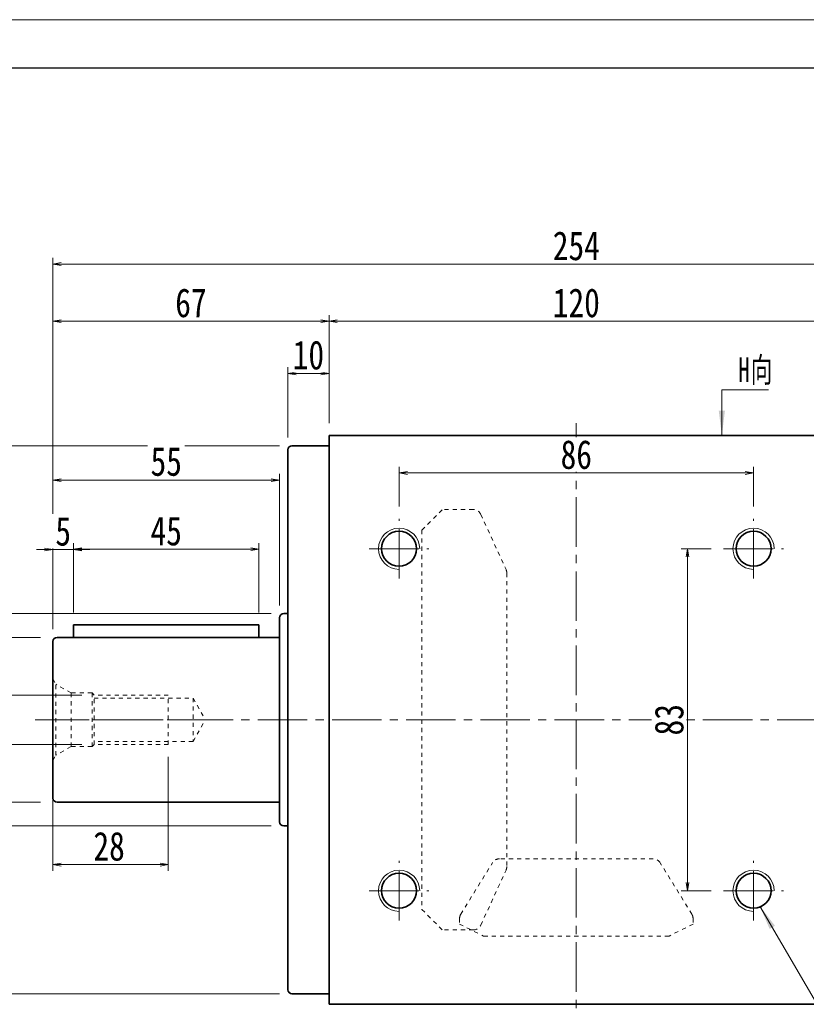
# Model space of a CAD drawing. Header units: millimetres. Extents: x -4 to 990, y 0 to 700.
# Tile 4 of 6: x 169 to 360, y 461 to 700. Entities that reach past the tile are written whole.
import ezdxf

# ---------------------------------------------------------------- set-up
doc = ezdxf.new("R2010")
doc.units = ezdxf.units.MM
doc.linetypes.add('点画线', pattern=[18, 12, -2, 2, -2])
doc.linetypes.add('虚线', pattern=[2, 1, -1])
for name, color, linetype, lineweight in [('中心线层', 1, '点画线', 18), ('图框_外框线', 7, 'Continuous', 18), ('尺寸线层', 3, 'Continuous', 18), ('粗实线层', 7, 'Continuous', 35)]:
    doc.layers.add(name, color=color, linetype=linetype, lineweight=lineweight)
doc.styles.add('宋体', font='SimSun.ttf', dxfattribs={"width": 0.8})
doc.styles.add('标准', font='txt', dxfattribs={"width": 0.667})
doc.dimstyles.new('A水平标注$0', dxfattribs={"dimtxt": 3.5, "dimasz": 2, "dimexe": 1.5, "dimexo": 3, "dimgap": 1.1, "dimtad": 1, "dimtoh": 1, "dimdec": 4, "dimdsep": 46, "dimtxsty": '宋体', "dimblk": 'OPEN', "dimcen": 3, "dimclrd": 3, "dimclre": 3, "dimclrt": 6, "dimadec": 0, "dimazin": 0, "dimtm": 1e-09, "dimtfac": 1, "dimtdec": 4, "dimtix": 1, "dimtmove": 0, "dimatfit": 3, "dimldrblk": 'OPEN', "dimfxl": 1, "dimtfill": 1, "dimtfillclr": 256, "dimlwd": 13, "dimlwe": 13, "dimarcsym": 0})
doc.dimstyles.new('D直径标注φ25', dxfattribs={"dimtxt": 3.5, "dimasz": 2, "dimexe": 1, "dimexo": 3, "dimtad": 1, "dimtoh": 1, "dimdec": 1, "dimdsep": 46, "dimtxsty": '宋体', "dimblk": 'OPEN', "dimcen": 3, "dimclrd": 3, "dimclre": 3, "dimclrt": 130, "dimadec": 0, "dimazin": 0, "dimtm": 1e-09, "dimtfac": 1, "dimtdec": 1, "dimtmove": 0, "dimatfit": 0, "dimldrblk": 'OPEN', "dimfxl": 1, "dimtfill": 1, "dimtfillclr": 256, "dimlwd": 13, "dimlwe": 13, "dimarcsym": 0})
doc.dimstyles.new('螺孔(M8-7H)', dxfattribs={"dimtxt": 3.5, "dimasz": 2, "dimexe": 1.25, "dimexo": 3, "dimtad": 1, "dimtoh": 1, "dimdec": 4, "dimdsep": 46, "dimtxsty": '宋体', "dimblk": 'OPEN', "dimcen": 3, "dimclrd": 3, "dimclre": 3, "dimclrt": 2, "dimadec": 0, "dimazin": 0, "dimtm": 1e-09, "dimtfac": 1, "dimtdec": 4, "dimtmove": 0, "dimatfit": 3, "dimldrblk": 'OPEN', "dimfxl": 1, "dimtfill": 1, "dimtfillclr": 256, "dimlwd": 9, "dimlwe": 9, "dimarcsym": 0})

# ---------------------------------------------------------------- blocks, each defined once
blk = doc.blocks.new('_Open')
at = {"color": 0, "linetype": 'ByBlock', "lineweight": -2}
for p, q in [((-1, 0.17), (0, 0)), ((-1, -0.17), (0, 0)), ((0, 0), (-1, 0))]:
    blk.add_line(p, q, dxfattribs=at)
blk = doc.blocks.new('*D10')
at = {"layer": 'Defpoints', "color": 0, "transparency": 16777216}
for p in [(363.92, 627.1), (243.92, 599.38), (363.92, 599.38)]:
    blk.add_point(p, dxfattribs=at)
at = {"layer": '尺寸线层', "color": 3, "lineweight": 13, "transparency": 16777216}
for p, q in [((243.92, 602.38), (243.92, 628.6)), ((363.92, 602.38), (363.92, 628.6)), ((245.92, 627.1), (361.92, 627.1))]:
    blk.add_line(p, q, dxfattribs=at)
at = {"layer": '尺寸线层', "color": 3, "lineweight": 13, "transparency": 16777216, "xscale": 2, "yscale": 2, "zscale": 2, "rotation": 180}
blk.add_blockref('_Open', (243.92, 627.1), dxfattribs=at)
at = {"layer": '尺寸线层', "color": 3, "lineweight": 13, "transparency": 16777216, "xscale": 2, "yscale": 2, "zscale": 2}
blk.add_blockref('_Open', (363.92, 627.1), dxfattribs=at)
at = {"layer": '尺寸线层', "color": 6, "transparency": 16777216, "insert": (303.92, 631.52), "char_height": 7, "attachment_point": 5, "style": '宋体', "bg_fill": 3, "box_fill_scale": 1.1, "bg_fill_color": 257, "bg_fill_transparency": 0}
blk.add_mtext('120', dxfattribs=at)
blk = doc.blocks.new('*D11')
at = {"layer": 'Defpoints', "color": 0, "transparency": 16777216}
for p in [(233.92, 614.43), (243.92, 599.38), (233.92, 595.88)]:
    blk.add_point(p, dxfattribs=at)
at = {"layer": '尺寸线层', "color": 3, "lineweight": 13, "transparency": 16777216}
for p, q in [((233.92, 598.88), (233.92, 615.93)), ((241.92, 614.43), (235.92, 614.43)), ((243.92, 602.38), (243.92, 615.93))]:
    blk.add_line(p, q, dxfattribs=at)
at = {"layer": '尺寸线层', "color": 3, "lineweight": 13, "transparency": 16777216, "xscale": 2, "yscale": 2, "zscale": 2, "rotation": 180}
blk.add_blockref('_Open', (233.92, 614.43), dxfattribs=at)
at = {"layer": '尺寸线层', "color": 3, "lineweight": 13, "transparency": 16777216, "xscale": 2, "yscale": 2, "zscale": 2}
blk.add_blockref('_Open', (243.92, 614.43), dxfattribs=at)
at = {"layer": '尺寸线层', "color": 6, "transparency": 16777216, "insert": (238.92, 618.85), "char_height": 7, "attachment_point": 5, "style": '宋体', "bg_fill": 3, "box_fill_scale": 1.1, "bg_fill_color": 257, "bg_fill_transparency": 0}
blk.add_mtext('10', dxfattribs=at)
blk = doc.blocks.new('*D13')
at = {"layer": 'Defpoints', "color": 0, "transparency": 16777216}
for p in [(430.92, 640.98), (176.92, 549.38), (430.92, 549.38)]:
    blk.add_point(p, dxfattribs=at)
at = {"layer": '尺寸线层', "color": 3, "lineweight": 13, "transparency": 16777216}
for p, q in [((176.92, 552.38), (176.92, 642.48)), ((178.92, 640.98), (428.92, 640.98)), ((430.92, 552.38), (430.92, 642.48))]:
    blk.add_line(p, q, dxfattribs=at)
at = {"layer": '尺寸线层', "color": 3, "lineweight": 13, "transparency": 16777216, "xscale": 2, "yscale": 2, "zscale": 2, "rotation": 180}
blk.add_blockref('_Open', (176.92, 640.98), dxfattribs=at)
at = {"layer": '尺寸线层', "color": 3, "lineweight": 13, "transparency": 16777216, "xscale": 2, "yscale": 2, "zscale": 2}
blk.add_blockref('_Open', (430.92, 640.98), dxfattribs=at)
at = {"layer": '尺寸线层', "color": 6, "transparency": 16777216, "insert": (303.92, 645.36), "char_height": 7, "attachment_point": 5, "style": '宋体', "bg_fill": 3, "box_fill_scale": 1.1, "bg_fill_color": 257, "bg_fill_transparency": 0}
blk.add_mtext('254', dxfattribs=at)
blk = doc.blocks.new('*D14')
at = {"layer": 'Defpoints', "color": 0, "transparency": 16777216}
for p in [(234.92, 596.88), (116.68, 463.88), (234.92, 463.88)]:
    blk.add_point(p, dxfattribs=at)
at = {"layer": '尺寸线层', "color": 3, "lineweight": 13, "transparency": 16777216}
for p, q in [((231.92, 596.88), (115.68, 596.88)), ((116.68, 594.88), (116.68, 465.88)), ((231.92, 463.88), (115.68, 463.88))]:
    blk.add_line(p, q, dxfattribs=at)
at = {"layer": '尺寸线层', "color": 3, "lineweight": 13, "transparency": 16777216, "xscale": 2, "yscale": 2, "zscale": 2}
for p, rotation in [((116.68, 596.88), 89.99999999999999), ((116.68, 463.88), 270)]:
    blk.add_blockref('_Open', p, dxfattribs=dict(at, rotation=rotation))
at = {"layer": '尺寸线层', "color": 130, "transparency": 16777216, "insert": (109.35, 530.38), "char_height": 7, "attachment_point": 5, "rotation": 90, "style": '宋体', "bg_fill": 3, "box_fill_scale": 1.1, "bg_fill_color": 257, "bg_fill_transparency": 0}
blk.add_mtext('{\\A1;\\A1;%%C133g6({\\H0.707107x;\\S-0.014^ -0.039;})}', dxfattribs=at)
blk = doc.blocks.new('*D15')
at = {"layer": 'Defpoints', "color": 0, "transparency": 16777216}
for p in [(176.92, 550.38), (176.92, 510.38)]:
    blk.add_point(p, dxfattribs=at)
at = {"layer": '尺寸线层', "color": 3, "lineweight": 13, "transparency": 16777216}
for p, q in [((173.92, 550.38), (152.91, 550.38)), ((153.91, 512.38), (153.91, 548.38)), ((173.92, 510.38), (152.91, 510.38))]:
    blk.add_line(p, q, dxfattribs=at)
at = {"layer": '尺寸线层', "color": 3, "lineweight": 13, "transparency": 16777216, "xscale": 2, "yscale": 2, "zscale": 2}
for p, rotation in [((153.91, 550.38), 90), ((153.91, 510.38), 270)]:
    blk.add_blockref('_Open', p, dxfattribs=dict(at, rotation=rotation))
at = {"layer": '尺寸线层', "color": 130, "transparency": 16777216, "insert": (146.82, 530.38), "char_height": 7, "attachment_point": 5, "rotation": 90, "style": '宋体', "bg_fill": 3, "box_fill_scale": 1.1, "bg_fill_color": 257, "bg_fill_transparency": 0}
blk.add_mtext('{\\A1;\\A1;%%C40h6({\\H0.707107x;\\S 0^ -0.016;})}', dxfattribs=at)
at = {"layer": 'Defpoints', "color": 0, "transparency": 16777216}
blk.add_point((153.91, 550.38), dxfattribs=at)
blk = doc.blocks.new('*D16')
at = {"layer": 'Defpoints', "color": 0}
for p in [(133.34, 556.13), (232.92, 556.13), (232.92, 504.63)]:
    blk.add_point(p, dxfattribs=at)
at = {"layer": '尺寸线层', "color": 3, "lineweight": 13}
for p, q in [((229.92, 556.13), (132.34, 556.13)), ((133.34, 506.63), (133.34, 554.13)), ((229.92, 504.63), (132.34, 504.63))]:
    blk.add_line(p, q, dxfattribs=at)
at = {"layer": '尺寸线层', "color": 3, "lineweight": 13, "xscale": 2, "yscale": 2, "zscale": 2}
for p, rotation in [((133.34, 556.13), 90), ((133.34, 504.63), 270)]:
    blk.add_blockref('_Open', p, dxfattribs=dict(at, rotation=rotation))
at = {"layer": '尺寸线层', "color": 130, "insert": (128.68, 530.73), "char_height": 7, "attachment_point": 5, "rotation": 90, "style": '宋体', "bg_fill": 3, "box_fill_scale": 1.1, "bg_fill_color": 257, "bg_fill_transparency": 0}
blk.add_mtext('φ51.5', dxfattribs=at)
blk = doc.blocks.new('*D19')
at = {"layer": 'Defpoints', "color": 0, "transparency": 16777216}
for p in [(260.92, 590.28), (260.92, 579.13), (346.92, 579.13)]:
    blk.add_point(p, dxfattribs=at)
at = {"layer": '尺寸线层', "color": 3, "lineweight": 13, "transparency": 16777216}
for p, q in [((260.92, 582.13), (260.92, 591.78)), ((344.92, 590.28), (262.92, 590.28)), ((346.92, 582.13), (346.92, 591.78))]:
    blk.add_line(p, q, dxfattribs=at)
at = {"layer": '尺寸线层', "color": 3, "lineweight": 13, "transparency": 16777216, "xscale": 2, "yscale": 2, "zscale": 2, "rotation": 180}
blk.add_blockref('_Open', (260.92, 590.28), dxfattribs=at)
at = {"layer": '尺寸线层', "color": 3, "lineweight": 13, "transparency": 16777216, "xscale": 2, "yscale": 2, "zscale": 2}
blk.add_blockref('_Open', (346.92, 590.28), dxfattribs=at)
at = {"layer": '尺寸线层', "color": 6, "transparency": 16777216, "insert": (303.92, 594.7), "char_height": 7, "attachment_point": 5, "style": '宋体', "bg_fill": 3, "box_fill_scale": 1.1, "bg_fill_color": 257, "bg_fill_transparency": 0}
blk.add_mtext('86', dxfattribs=at)
blk = doc.blocks.new('*X5')
at = {"layer": '尺寸线层', "linetype": 'Continuous'}
blk.add_hatch(color=0, dxfattribs=at).paths.add_polyline_path([(-1.02, -11.08), (-1.77, -5.08), (-0.27, -5.08)], flags=0)
at = {"layer": '尺寸线层', "color": 0, "linetype": 'Continuous'}
blk.add_line((-1.02, -11.08), (-1.02, 0), dxfattribs=at)
at = {"layer": '尺寸线层', "color": 0}
for p, q in [((-1.02, 0), (0, 0)), ((0, 0), (10.33, 0)), ((0, 0), (0, 0))]:
    blk.add_line(p, q, dxfattribs=at)
at = {"layer": '尺寸线层', "color": 0, "insert": (3, 1.2), "char_height": 6, "width": 14.6581, "attachment_point": 7, "line_spacing_factor": 1.15057, "style": '标准'}
blk.add_mtext('\\T1.1;H向', dxfattribs=at)
blk = doc.blocks.new('*D20')
at = {"layer": 'Defpoints', "color": 0, "transparency": 16777216}
for p in [(176.92, 627.1), (243.92, 599.38), (176.92, 549.38)]:
    blk.add_point(p, dxfattribs=at)
at = {"layer": '尺寸线层', "color": 3, "lineweight": 13, "transparency": 16777216}
for p, q in [((176.92, 552.38), (176.92, 628.6)), ((243.92, 602.38), (243.92, 628.6)), ((241.92, 627.1), (178.92, 627.1))]:
    blk.add_line(p, q, dxfattribs=at)
at = {"layer": '尺寸线层', "color": 3, "lineweight": 13, "transparency": 16777216, "xscale": 2, "yscale": 2, "zscale": 2, "rotation": 180}
blk.add_blockref('_Open', (176.92, 627.1), dxfattribs=at)
at = {"layer": '尺寸线层', "color": 3, "lineweight": 13, "transparency": 16777216, "xscale": 2, "yscale": 2, "zscale": 2}
blk.add_blockref('_Open', (243.92, 627.1), dxfattribs=at)
at = {"layer": '尺寸线层', "color": 6, "transparency": 16777216, "insert": (210.42, 631.52), "char_height": 7, "attachment_point": 5, "style": '宋体', "bg_fill": 3, "box_fill_scale": 1.1, "bg_fill_color": 257, "bg_fill_transparency": 0}
blk.add_mtext('67', dxfattribs=at)
blk = doc.blocks.new('*D21')
at = {"layer": 'Defpoints', "color": 0, "transparency": 16777216}
for p in [(339.67, 571.88), (330.9, 488.88), (339.67, 488.88)]:
    blk.add_point(p, dxfattribs=at)
at = {"layer": '尺寸线层', "color": 3, "lineweight": 13, "transparency": 16777216}
for p, q in [((336.67, 571.88), (329.4, 571.88)), ((330.9, 569.88), (330.9, 490.88)), ((336.67, 488.88), (329.4, 488.88))]:
    blk.add_line(p, q, dxfattribs=at)
at = {"layer": '尺寸线层', "color": 3, "lineweight": 13, "transparency": 16777216, "xscale": 2, "yscale": 2, "zscale": 2}
for p, rotation in [((330.9, 571.88), 90), ((330.9, 488.88), 270)]:
    blk.add_blockref('_Open', p, dxfattribs=dict(at, rotation=rotation))
at = {"layer": '尺寸线层', "color": 6, "transparency": 16777216, "insert": (326.47, 530.38), "char_height": 7, "attachment_point": 5, "rotation": 90, "style": '宋体', "bg_fill": 3, "box_fill_scale": 1.1, "bg_fill_color": 257, "bg_fill_transparency": 0}
blk.add_mtext('83', dxfattribs=at)
blk = doc.blocks.new('*D22')
at = {"layer": 'Defpoints', "color": 0}
for p in [(231.92, 588.53), (231.92, 555.13), (176.92, 549.38)]:
    blk.add_point(p, dxfattribs=at)
at = {"layer": '尺寸线层', "color": 3, "lineweight": 13}
for p, q in [((176.92, 552.38), (176.92, 590.03)), ((178.92, 588.53), (229.92, 588.53)), ((231.92, 558.13), (231.92, 590.03))]:
    blk.add_line(p, q, dxfattribs=at)
at = {"layer": '尺寸线层', "color": 3, "lineweight": 13, "xscale": 2, "yscale": 2, "zscale": 2}
for p, rotation in [((176.92, 588.53), 179.9999999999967), ((231.92, 588.53), 359.9999999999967)]:
    blk.add_blockref('_Open', p, dxfattribs=dict(at, rotation=rotation))
at = {"layer": '尺寸线层', "color": 6, "insert": (204.42, 593.03), "char_height": 7, "attachment_point": 5, "style": '宋体', "bg_fill": 3, "box_fill_scale": 1.1, "bg_fill_color": 257, "bg_fill_transparency": 0}
blk.add_mtext('55', dxfattribs=at)
blk = doc.blocks.new('*D23')
at = {"layer": 'Defpoints', "color": 0, "transparency": 16777216}
for p in [(181.92, 571.7), (181.92, 553.38), (176.92, 549.38)]:
    blk.add_point(p, dxfattribs=at)
at = {"layer": '尺寸线层', "color": 3, "lineweight": 13, "transparency": 16777216}
for p, q in [((174.92, 571.7), (172.92, 571.7)), ((176.92, 552.38), (176.92, 573.2)), ((176.92, 571.7), (181.92, 571.7)), ((181.92, 556.38), (181.92, 573.2)), ((183.92, 571.7), (185.92, 571.7))]:
    blk.add_line(p, q, dxfattribs=at)
at = {"layer": '尺寸线层', "color": 3, "lineweight": 13, "transparency": 16777216, "xscale": 2, "yscale": 2, "zscale": 2}
blk.add_blockref('_Open', (176.92, 571.7), dxfattribs=at)
at = {"layer": '尺寸线层', "color": 3, "lineweight": 13, "transparency": 16777216, "xscale": 2, "yscale": 2, "zscale": 2, "rotation": 180}
blk.add_blockref('_Open', (181.92, 571.7), dxfattribs=at)
at = {"layer": '尺寸线层', "color": 6, "transparency": 16777216, "insert": (179.42, 576.09), "char_height": 7, "attachment_point": 5, "style": '宋体', "bg_fill": 3, "box_fill_scale": 1.1, "bg_fill_color": 257, "bg_fill_transparency": 0}
blk.add_mtext('5', dxfattribs=at)
blk = doc.blocks.new('*D24')
at = {"layer": 'Defpoints', "color": 0, "transparency": 16777216}
for p in [(226.92, 571.77), (181.92, 553.38), (226.92, 553.38)]:
    blk.add_point(p, dxfattribs=at)
at = {"layer": '尺寸线层', "color": 3, "lineweight": 13, "transparency": 16777216}
for p, q in [((181.92, 556.38), (181.92, 573.27)), ((183.92, 571.77), (224.92, 571.77)), ((226.92, 556.38), (226.92, 573.27))]:
    blk.add_line(p, q, dxfattribs=at)
at = {"layer": '尺寸线层', "color": 3, "lineweight": 13, "transparency": 16777216, "xscale": 2, "yscale": 2, "zscale": 2, "rotation": 180}
blk.add_blockref('_Open', (181.92, 571.77), dxfattribs=at)
at = {"layer": '尺寸线层', "color": 3, "lineweight": 13, "transparency": 16777216, "xscale": 2, "yscale": 2, "zscale": 2}
blk.add_blockref('_Open', (226.92, 571.77), dxfattribs=at)
at = {"layer": '尺寸线层', "color": 6, "transparency": 16777216, "insert": (204.42, 576.15), "char_height": 7, "attachment_point": 5, "style": '宋体', "bg_fill": 3, "box_fill_scale": 1.1, "bg_fill_color": 257, "bg_fill_transparency": 0}
blk.add_mtext('45', dxfattribs=at)
blk = doc.blocks.new('*D25')
at = {"layer": 'Defpoints', "color": 0, "transparency": 16777216}
for p in [(186.92, 536.38), (166.5, 524.38), (186.92, 524.38)]:
    blk.add_point(p, dxfattribs=at)
at = {"layer": '尺寸线层', "color": 3, "lineweight": 9, "transparency": 16777216}
for p, q in [((183.92, 536.38), (165.25, 536.38)), ((166.5, 534.38), (166.5, 526.38)), ((183.92, 524.38), (165.25, 524.38))]:
    blk.add_line(p, q, dxfattribs=at)
at = {"layer": '尺寸线层', "color": 3, "lineweight": 9, "transparency": 16777216, "xscale": 2, "yscale": 2, "zscale": 2}
for p, rotation in [((166.5, 536.38), 90), ((166.5, 524.38), 270)]:
    blk.add_blockref('_Open', p, dxfattribs=dict(at, rotation=rotation))
at = {"layer": '尺寸线层', "color": 2, "transparency": 16777216, "insert": (162.1, 530.38), "char_height": 7, "attachment_point": 5, "rotation": 90, "style": '宋体', "bg_fill": 3, "box_fill_scale": 1.1, "bg_fill_color": 257, "bg_fill_transparency": 0}
blk.add_mtext('M12-7H', dxfattribs=at)
blk = doc.blocks.new('M12螺纹中心孔_3')
at = {"layer": '中心线层', "linetype": '点画线', "lineweight": 18}
blk.add_line((40.79, 0), (-3.25, 0), dxfattribs=at)
at = {"layer": '粗实线层', "color": 6, "linetype": '虚线', "lineweight": 18}
for p, q in [((0, -9.9), (0, 9.9)), ((0, 9.9), (0.74, 8.61)), ((4.4, 6.5), (0.74, 8.61)), ((0.74, -8.61), (0.74, 8.61)), ((9.5, 6.5), (4.4, 6.5)), ((4.4, -6.5), (4.4, 6.5)), ((10, 6), (9.5, 6.5)), ((9.5, -6.5), (9.5, 6.5)), ((28, 6), (10, 6)), ((10, -6), (10, 6)), ((10, 5.25), (34, 5.25)), ((28, -6), (28, 6)), ((34, 5.25), (34, -5.25)), ((34, 5.25), (37.03, 0)), ((34, -5.25), (37.03, 0)), ((4.4, -6.5), (0.74, -8.61)), ((9.5, -6.5), (4.4, -6.5)), ((10, -6), (9.5, -6.5)), ((34, -5.25), (10, -5.25)), ((28, -6), (10, -6)), ((0, -9.9), (0.74, -8.61))]:
    blk.add_line(p, q, dxfattribs=at)
blk = doc.blocks.new('*D26')
at = {"layer": 'Defpoints', "color": 0, "transparency": 16777216}
for p in [(204.92, 524.38), (176.92, 517.38), (204.92, 495.22)]:
    blk.add_point(p, dxfattribs=at)
at = {"layer": '尺寸线层', "color": 3, "lineweight": 13, "transparency": 16777216}
for p, q in [((204.92, 521.38), (204.92, 493.72)), ((176.92, 514.38), (176.92, 493.72)), ((178.92, 495.22), (202.92, 495.22))]:
    blk.add_line(p, q, dxfattribs=at)
at = {"layer": '尺寸线层', "color": 3, "lineweight": 13, "transparency": 16777216, "xscale": 2, "yscale": 2, "zscale": 2, "rotation": 180}
blk.add_blockref('_Open', (176.92, 495.22), dxfattribs=at)
at = {"layer": '尺寸线层', "color": 3, "lineweight": 13, "transparency": 16777216, "xscale": 2, "yscale": 2, "zscale": 2}
blk.add_blockref('_Open', (204.92, 495.22), dxfattribs=at)
at = {"layer": '尺寸线层', "color": 6, "transparency": 16777216, "insert": (190.56, 499.64), "char_height": 7, "attachment_point": 5, "style": '宋体', "bg_fill": 3, "box_fill_scale": 1.1, "bg_fill_color": 257, "bg_fill_transparency": 0}
blk.add_mtext('28', dxfattribs=at)

msp = doc.modelspace()

# ---------------------------------------------------------------- hatches: boundary and pattern name
at = {"layer": '尺寸线层', "linetype": 'Continuous'}
msp.add_hatch(color=0, dxfattribs=at).paths.add_polyline_path([(348.45009, 485.18127), (352.11784, 480.37398), (350.82165, 479.61906)], flags=0)

# ---------------------------------------------------------------- linework, layer by layer
at = {"color": 7, "linetype": 'Continuous', "lineweight": 15}
msp.add_line((243.92188, 461.37784), (244.92188, 461.37784), dxfattribs=at)
for centre in [(260.92188, 571.87784), (346.92188, 571.87784), (260.92188, 488.87784), (346.92188, 488.87784)]:
    msp.add_arc(centre, 5, 0, 270, dxfattribs=at)
at = {"layer": '中心线层'}
for p, q in [((303.92188, 602.37784), (303.92188, 444.37784)), ((260.92188, 564.62784), (260.92188, 579.12784)), ((346.92188, 564.62784), (346.92188, 579.12784)), ((253.67188, 571.87784), (268.17188, 571.87784)), ((339.67188, 571.87784), (354.17188, 571.87784)), ((172.64161, 530.37784), (434.17188, 530.37784)), ((260.92188, 481.62784), (260.92188, 496.12784)), ((346.92188, 481.62784), (346.92188, 496.12784)), ((253.67188, 488.87784), (268.17188, 488.87784)), ((339.67188, 488.87784), (354.17188, 488.87784))]:
    msp.add_line(p, q, dxfattribs=at)
at = {"layer": '尺寸线层', "color": 0, "linetype": 'Continuous'}
msp.add_line((348.45009, 485.18127), (377.53291, 435.24603), dxfattribs=at)
at = {"layer": '粗实线层'}
for p, q in [((243.92188, 599.37784), (363.92188, 599.37784)), ((243.92188, 599.37784), (243.92188, 461.37784)), ((233.92188, 464.87784), (233.92188, 595.87784)), ((234.92188, 596.87784), (243.92188, 596.87784)), ((231.92188, 505.62784), (231.92188, 555.12784)), ((232.92188, 556.12784), (233.92188, 556.12784)), ((233.92188, 504.62784), (232.92188, 504.62784)), ((243.92188, 463.87784), (234.92188, 463.87784)), ((363.92188, 461.37784), (243.92188, 461.37784))]:
    msp.add_line(p, q, dxfattribs=at)
at = {"layer": '粗实线层', "color": 6, "linetype": '虚线', "lineweight": 18}
for p, q in [((275.88812, 483.19167), (283.57281, 495.69111)), ((322.56719, 496.64363), (285.27657, 496.64363)), ((331.95564, 483.19167), (324.27095, 495.69111)), ((280.7518, 480.53633), (286.86869, 493.91733)), ((266.42188, 484.36784), (271.42188, 479.36784)), ((275.59188, 482.1442), (275.59188, 480.79653)), ((275.59188, 480.79653), (281.42188, 477.88133)), ((332.25188, 480.79653), (326.42188, 477.88133)), ((332.25188, 482.1442), (332.25188, 480.79653)), ((278.93285, 479.36784), (271.42188, 479.36784)), ((281.42188, 477.88133), (326.42188, 477.88133))]:
    msp.add_line(p, q, dxfattribs=at)
at = {"layer": '粗实线层'}
for centre in [(260.92188, 571.87784), (346.92188, 571.87784), (260.92188, 488.87784), (346.92188, 488.87784)]:
    msp.add_circle(centre, 4.25, dxfattribs=at)
for centre, start, end in [((234.92188, 595.87784), 90, 180), ((232.92188, 555.12784), 90, 180), ((232.92188, 505.62784), 180, 270), ((234.92188, 464.87784), 180, 270)]:
    msp.add_arc(centre, 1, start, end, dxfattribs=at)
at = {"layer": '粗实线层', "color": 6, "linetype": '虚线', "lineweight": 18}
for centre, start, end in [((285.27657, 494.64363), 90, 148.4166667), ((285.04973, 494.74884), 335.4333333, 0), ((322.56719, 494.64363), 31.5833333, 90), ((277.59188, 482.1442), 148.4166667, 180), ((330.25188, 482.1442), 0, 31.5833333), ((278.93285, 481.36784), 270, 335.4333333)]:
    msp.add_arc(centre, 2, start, end, dxfattribs=at)

# ---------------------------------------------------------------- next in the draw order: dimensions: what is measured, and where the dimension line sits
at = {"layer": '尺寸线层'}
dim = msp.add_linear_dim(base=(363.92188, 627.10235), p1=(243.92188, 599.37784), p2=(363.92188, 599.37784), dimstyle='A水平标注$0', override={"dimtxt": 7, "dimgap": 1, "dimblk": 'Open', "dimtfill": 1, "dimtfillclr": 256}, dxfattribs=at)
dim.commit()
dim.dimension.update_dxf_attribs({"geometry": '*D10', "text_midpoint": (303.92188, 627.10235), "dimtype": 160})

# ---------------------------------------------------------------- next in the draw order: dimensions: what is measured, and where the dimension line sits
dim = msp.add_linear_dim(base=(233.92188, 614.42576), p1=(243.92188, 599.37784), p2=(233.92188, 595.87784), dimstyle='A水平标注$0', override={"dimtxt": 7, "dimgap": 1, "dimblk": 'Open', "dimtfill": 1, "dimtfillclr": 256}, dxfattribs=at)
dim.commit()
dim.dimension.update_dxf_attribs({"geometry": '*D11', "text_midpoint": (238.92188, 614.42576), "dimtype": 160})

# ---------------------------------------------------------------- next in the draw order: dimensions: what is measured, and where the dimension line sits
dim = msp.add_linear_dim(base=(430.92188, 640.98068), p1=(176.92188, 549.37784), p2=(430.92188, 549.37784), dimstyle='A水平标注$0', override={"dimtxt": 7, "dimgap": 1, "dimblk": 'Open', "dimtfill": 1, "dimtfillclr": 256}, dxfattribs=at)
dim.commit()
dim.dimension.update_dxf_attribs({"geometry": '*D13', "text_midpoint": (303.92188, 640.98068), "dimtype": 160})

# ---------------------------------------------------------------- next in the draw order: linework, layer by layer
at = {"layer": '粗实线层', "color": 6, "linetype": '虚线', "lineweight": 18}
for p, q in [((266.42188, 576.38784), (266.42188, 484.36784)), ((287.04973, 566.00684), (287.04973, 494.74884))]:
    msp.add_line(p, q, dxfattribs=at)
msp.add_arc((285.04973, 566.00684), 2, 0, 24.5666667, dxfattribs=at)

# ---------------------------------------------------------------- next in the draw order: dimensions: what is measured, and where the dimension line sits
at = {"layer": '尺寸线层'}
dim = msp.add_linear_dim(base=(260.92188, 590.28317), p1=(346.92188, 579.12784), p2=(260.92188, 579.12784), dimstyle='A水平标注$0', override={"dimtxt": 7, "dimgap": 1, "dimblk": 'Open', "dimtfill": 1, "dimtfillclr": 256}, dxfattribs=at)
dim.commit()
dim.dimension.update_dxf_attribs({"geometry": '*D19', "text_midpoint": (303.92188, 590.28317), "dimtype": 160})
dim = msp.add_linear_dim(base=(116.67831, 463.87784), p1=(234.92188, 596.87784), p2=(234.92188, 463.87784), angle=270, text='{\\A1;\\A1;%%C133g6({\\H0.707107x;\\S-0.014^ -0.039;})}', dimstyle='D直径标注φ25', override={"dimtxt": 7, "dimgap": 1, "dimpost": 'φ<>', "dimtp": -0.014, "dimtm": 0.039, "dimtdec": 3, "dimtzin": 8}, dxfattribs=at)
dim.commit()
dim.dimension.update_dxf_attribs({"geometry": '*D14', "text_midpoint": (116.67831, 530.37784), "dimtype": 160})
dim = msp.add_linear_dim(base=(330.89601, 488.87784), p1=(339.67188, 571.87784), p2=(339.67188, 488.87784), angle=270, dimstyle='A水平标注$0', override={"dimtxt": 7, "dimgap": 1, "dimblk": 'Open', "dimtfill": 1, "dimtfillclr": 256}, dxfattribs=at)
dim.commit()
dim.dimension.update_dxf_attribs({"geometry": '*D21', "text_midpoint": (330.89601, 530.37784), "dimtype": 160})

# ---------------------------------------------------------------- next in the draw order: linework, layer by layer
at = {"layer": '粗实线层', "color": 6, "linetype": '虚线', "lineweight": 18}
for p, q in [((266.42188, 576.38784), (271.42188, 581.38784)), ((278.93285, 581.38784), (271.42188, 581.38784)), ((280.7518, 580.21934), (286.86869, 566.83834))]:
    msp.add_line(p, q, dxfattribs=at)
msp.add_arc((278.93285, 579.38784), 2, 24.5666667, 90, dxfattribs=at)

# ---------------------------------------------------------------- next in the draw order: block references
at = {"layer": '尺寸线层'}
msp.add_blockref('*X5', (340.25378, 610.4582), dxfattribs=at)

# ---------------------------------------------------------------- next in the draw order: dimensions: what is measured, and where the dimension line sits
dim = msp.add_linear_dim(base=(153.9096, 550.37784), p1=(176.92188, 510.37784), p2=(176.92188, 550.37784), angle=90, text='{\\A1;\\A1;%%C40h6({\\H0.707107x;\\S 0^ -0.016;})}', dimstyle='D直径标注φ25', override={"dimtxt": 7, "dimgap": 1, "dimpost": 'φ<>', "dimtp": 0, "dimtm": 0.016, "dimtdec": 3, "dimtzin": 8}, dxfattribs=at)
dim.commit()
dim.dimension.update_dxf_attribs({"geometry": '*D15', "text_midpoint": (153.9096, 530.37784), "dimtype": 160})

# ---------------------------------------------------------------- next in the draw order: dimensions: what is measured, and where the dimension line sits
dim = msp.add_linear_dim(base=(133.33775, 556.12784), p1=(232.92188, 504.62784), p2=(232.92188, 556.12784), angle=90, dimstyle='D直径标注φ25', override={"dimtxt": 7, "dimgap": 1, "dimpost": 'φ<>'}, dxfattribs=at)
dim.commit()
dim.dimension.update_dxf_attribs({"geometry": '*D16', "text_midpoint": (133.33775, 530.73065), "dimtype": 160})

# ---------------------------------------------------------------- next in the draw order: linework, layer by layer
at = {"layer": '粗实线层'}
msp.add_line((177.92188, 510.37784), (231.92188, 510.37784), dxfattribs=at)
msp.add_arc((177.92188, 511.37784), 1, 180, 270, dxfattribs=at)

# ---------------------------------------------------------------- next in the draw order: dimensions: what is measured, and where the dimension line sits
at = {"layer": '尺寸线层'}
dim = msp.add_linear_dim(base=(176.92188, 627.10235), p1=(243.92188, 599.37784), p2=(176.92188, 549.37784), dimstyle='A水平标注$0', override={"dimtxt": 7, "dimgap": 1, "dimblk": 'Open', "dimtfill": 1, "dimtfillclr": 256}, dxfattribs=at)
dim.commit()
dim.dimension.update_dxf_attribs({"geometry": '*D20', "text_midpoint": (210.42188, 627.10235), "dimtype": 160})

# ---------------------------------------------------------------- next in the draw order: linework, layer by layer
at = {"layer": '粗实线层'}
for p, q in [((181.92188, 553.37784), (181.92188, 550.37784)), ((181.92188, 553.37784), (226.92188, 553.37784)), ((226.92188, 553.37784), (226.92188, 550.37784)), ((231.92188, 550.37784), (177.92188, 550.37784)), ((176.92188, 549.37784), (176.92188, 511.37784))]:
    msp.add_line(p, q, dxfattribs=at)
msp.add_arc((177.92188, 549.37784), 1, 89.9999999, 179.9999999, dxfattribs=at)

# ---------------------------------------------------------------- next in the draw order: dimensions: what is measured, and where the dimension line sits
at = {"layer": '尺寸线层'}
dim = msp.add_linear_dim(base=(231.92188, 588.53001), p1=(176.92188, 549.37784), p2=(231.92188, 555.12784), dimstyle='A水平标注$0', override={"dimtxt": 7, "dimgap": 1, "dimblk": 'Open', "dimtfill": 1, "dimtfillclr": 256}, dxfattribs=at)
dim.commit()
dim.dimension.update_dxf_attribs({"geometry": '*D22', "text_midpoint": (204.42188, 588.53001), "dimtype": 160})

# ---------------------------------------------------------------- next in the draw order: dimensions: what is measured, and where the dimension line sits
dim = msp.add_linear_dim(base=(181.92188, 571.70251), p1=(176.92188, 549.37784), p2=(181.92188, 553.37784), dimstyle='A水平标注$0', override={"dimtxt": 7, "dimgap": 1, "dimblk": 'Open', "dimtfill": 1, "dimtfillclr": 256}, dxfattribs=at)
dim.commit()
dim.dimension.update_dxf_attribs({"geometry": '*D23', "text_midpoint": (179.42188, 571.70251), "dimtype": 160})

# ---------------------------------------------------------------- next in the draw order: dimensions: what is measured, and where the dimension line sits
dim = msp.add_linear_dim(base=(226.92188, 571.76738), p1=(181.92188, 553.37784), p2=(226.92188, 553.37784), dimstyle='A水平标注$0', override={"dimtxt": 7, "dimgap": 1, "dimblk": 'Open', "dimtfill": 1, "dimtfillclr": 256}, dxfattribs=at)
dim.commit()
dim.dimension.update_dxf_attribs({"geometry": '*D24', "text_midpoint": (204.42188, 571.76738), "dimtype": 160})
dim = msp.add_linear_dim(base=(166.49785, 524.37784), p1=(186.92188, 536.37784), p2=(186.92188, 524.37784), angle=270, dimstyle='螺孔(M8-7H)', override={"dimtxt": 7, "dimgap": 1, "dimpost": 'M<>-7H'}, dxfattribs=at)
dim.commit()
dim.dimension.update_dxf_attribs({"geometry": '*D25', "text_midpoint": (166.49785, 530.37784), "dimtype": 160})

# ---------------------------------------------------------------- next in the draw order: block references
at = {"layer": '粗实线层'}
msp.add_blockref('M12螺纹中心孔_3', (176.92188, 530.37784), dxfattribs=at)

# ---------------------------------------------------------------- next in the draw order: dimensions: what is measured, and where the dimension line sits
at = {"layer": '尺寸线层'}
dim = msp.add_linear_dim(base=(204.92188, 495.22182), p1=(176.92188, 517.37784), p2=(204.92188, 524.37784), dimstyle='A水平标注$0', override={"dimtxt": 7, "dimgap": 1, "dimblk": 'Open', "dimtfill": 1, "dimtfillclr": 256}, dxfattribs=at)
dim.commit()
dim.dimension.update_dxf_attribs({"geometry": '*D26', "text_midpoint": (190.55725, 495.22182), "dimtype": 160})

# ---------------------------------------------------------------- next in the draw order: linework, layer by layer
at = {"layer": '图框_外框线', "color": 3}
msp.add_lwpolyline([(0, 0), (990.28344, 0), (990.28344, 700.27186), (0, 700.27186)], close=True, dxfattribs=at)
at = {"layer": '图框_外框线', "color": 3, "lineweight": 25}
msp.add_lwpolyline([(58.94544, 11.78909), (978.49435, 11.78909), (978.49435, 688.48277), (58.94544, 688.48277)], close=True, dxfattribs=at)

doc.saveas('drawing.dxf')
